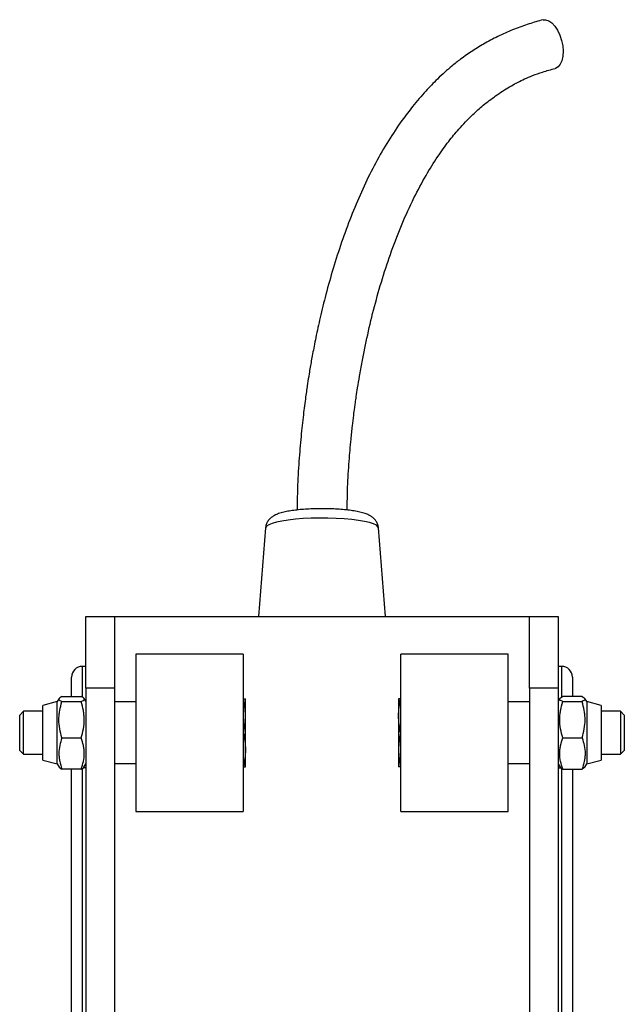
# Model space of a CAD drawing. Header units: millimetres. Extents: x 28 to 424, y 2 to 742.
# Tile 4 of 4: x 142 to 311, y 467 to 742. Entities that reach past the tile are written whole.
import ezdxf

# ---------------------------------------------------------------- set-up
doc = ezdxf.new("R2010")
doc.units = ezdxf.units.MM

msp = doc.modelspace()

# ---------------------------------------------------------------- linework, layer by layer
at = {"color": 7, "linetype": 'Continuous', "lineweight": 25}
for p, q in [((210.39, 599.86), (208.37, 575.07)), ((243.91, 575.07), (241.9, 599.86)), ((160.14, 575.07), (168.14, 575.07)), ((160.14, 555.07), (160.14, 575.07)), ((168.14, 575.07), (168.14, 555.07)), ((168.14, 575.07), (284.14, 575.07)), ((284.14, 575.07), (292.14, 575.07)), ((284.14, 555.07), (284.14, 575.07)), ((292.14, 575.07), (292.14, 555.07)), ((204.14, 564.57), (174.14, 564.57)), ((174.14, 564.57), (174.14, 520.57)), ((204.14, 564.57), (204.14, 520.57)), ((278.14, 564.57), (248.14, 564.57)), ((248.14, 542.57), (248.14, 564.57)), ((278.14, 542.57), (278.14, 564.57)), ((160.14, 561.12), (159.14, 561.12)), ((293.14, 561.12), (292.14, 561.12)), ((156.14, 552.7), (156.14, 558.12)), ((296.14, 558.12), (296.14, 552.7)), ((168.14, 555.07), (160.14, 555.07)), ((160.14, 555.07), (160.14, 270.07)), ((168.14, 555.07), (168.14, 270.07)), ((292.14, 555.07), (284.14, 555.07)), ((284.14, 555.07), (284.14, 270.07)), ((292.14, 555.07), (292.14, 270.07)), ((152.14, 551.27), (148.14, 550.19)), ((152.67, 552.18), (152.14, 551.27)), ((152.14, 545.9), (152.14, 551.27)), ((153.45, 552.7), (158.83, 552.7)), ((153.45, 551.27), (158.83, 551.27)), ((160.14, 551.27), (159.63, 552.17)), ((174.14, 551.17), (168.14, 551.17)), ((204.14, 552.07), (204.21, 552.07)), ((204.74, 547.32), (204.74, 552.07)), ((247.9, 552.07), (247.54, 552.07)), ((247.54, 552.07), (247.54, 547.32)), ((248.14, 552.07), (248.08, 552.07)), ((284.14, 551.17), (278.14, 551.17)), ((292.66, 552.17), (292.14, 551.27)), ((298.83, 552.7), (293.45, 552.7)), ((293.45, 551.27), (298.83, 551.27)), ((300.14, 551.27), (299.62, 552.18)), ((304.14, 550.19), (300.14, 551.27)), ((300.14, 551.27), (300.14, 533.87)), ((142.72, 548.57), (141.64, 547.49)), ((148.14, 548.57), (142.72, 548.57)), ((142.72, 542.57), (142.72, 548.57)), ((148.14, 545.49), (148.14, 550.19)), ((304.14, 550.19), (304.14, 534.94)), ((309.57, 548.57), (304.14, 548.57)), ((310.64, 547.49), (309.57, 548.57)), ((309.57, 548.57), (309.57, 536.57)), ((141.64, 542.57), (141.64, 547.49)), ((148.14, 534.94), (148.14, 545.49)), ((152.14, 533.87), (152.14, 545.9)), ((204.74, 537.82), (204.74, 547.32)), ((247.54, 547.32), (247.54, 537.82)), ((310.64, 547.49), (310.64, 537.64)), ((141.64, 537.64), (141.64, 542.57)), ((142.72, 536.57), (142.72, 542.57)), ((204.14, 542.57), (204.21, 542.57)), ((248.14, 542.57), (248.08, 542.57)), ((248.14, 520.57), (248.14, 542.57)), ((278.14, 520.57), (278.14, 542.57)), ((153.45, 541.14), (158.83, 541.14)), ((293.45, 541.14), (298.83, 541.14)), ((141.64, 537.64), (142.72, 536.57)), ((142.72, 536.57), (148.14, 536.57)), ((204.74, 533.07), (204.74, 537.82)), ((247.54, 537.82), (247.54, 533.07)), ((304.14, 536.57), (309.57, 536.57)), ((309.57, 536.57), (310.64, 537.64)), ((148.14, 534.94), (152.14, 533.87)), ((152.14, 533.87), (152.66, 532.97)), ((159.62, 532.96), (160.14, 533.87)), ((168.14, 533.97), (174.14, 533.97)), ((278.14, 533.97), (284.14, 533.97)), ((292.14, 533.87), (292.67, 532.96)), ((299.63, 532.97), (300.14, 533.87)), ((300.14, 533.87), (304.14, 534.94)), ((158.83, 532.43), (153.45, 532.43)), ((156.14, 344.58), (156.14, 532.43)), ((204.14, 533.07), (204.21, 533.07)), ((247.9, 533.07), (247.54, 533.07)), ((248.14, 533.07), (248.08, 533.07)), ((293.45, 532.43), (298.83, 532.43)), ((296.14, 532.43), (296.14, 344.58)), ((174.14, 520.57), (204.14, 520.57)), ((248.14, 520.57), (278.14, 520.57))]:
    msp.add_line(p, q, dxfattribs=at)
at = {"color": 8, "linetype": 'Continuous', "lineweight": 25}
for p, q in [((159.14, 561.12), (159.14, 552.62)), ((293.14, 552.63), (293.14, 561.12)), ((159.14, 532.61), (159.14, 344.19)), ((160.14, 532.79), (159.46, 532.79)), ((292.14, 532.79), (292.83, 532.79)), ((293.14, 344.19), (293.14, 532.61))]:
    msp.add_line(p, q, dxfattribs=at)
at = {"color": 7, "linetype": 'Continuous', "lineweight": 25, "flags": 128}
msp.add_lwpolyline([(287.92, 741.78), (288.66, 741.82), (289.53, 741.54), (290.41, 740.94), (291.24, 740.03), (292, 738.88), (292.64, 737.52), (293.12, 736.04), (293.44, 734.51), (293.55, 733), (293.48, 731.6), (293.21, 730.36), (292.76, 729.35), (292.15, 728.63), (291.42, 728.23), (291.33, 728.2)], dxfattribs=at)
at = {"color": 8, "linetype": 'Continuous', "lineweight": 25, "flags": 128}
for points in [[(225.47, 602.55), (223.13, 602.5), (220.86, 602.4), (218.7, 602.23), (216.72, 602.01), (214.94, 601.74), (213.41, 601.43), (212.17, 601.08), (211.24, 600.71), (210.65, 600.31), (210.39, 599.91), (210.39, 599.86)], [(241.9, 599.86), (241.79, 600.14), (241.34, 600.54), (240.55, 600.93), (239.44, 601.29), (238.03, 601.61), (236.36, 601.9), (234.45, 602.14), (232.37, 602.33), (230.14, 602.47), (227.82, 602.54), (225.47, 602.55)]]:
    msp.add_lwpolyline(points, dxfattribs=at)
at = {"color": 7, "linetype": 'Continuous', "lineweight": 25}
for centre, start, end in [((159.14, 558.12), 90, 180), ((293.14, 558.12), 0, 90)]:
    msp.add_arc(centre, 3, start, end, dxfattribs=at)
for points, knots in [([(287.92, 741.78), (286.61, 741.42), (283.91, 740.68), (279.88, 739.2), (275.78, 737.42), (271.89, 735.41), (268.23, 733.19), (265.13, 731.01), (262.56, 728.98), (260.41, 727.12), (257.95, 724.83), (254.89, 721.67), (251.24, 717.4), (247.43, 712.28), (243.71, 706.48), (240.25, 700.24), (237.08, 693.66), (234.2, 686.78), (231.58, 679.66), (229.25, 672.4), (227.27, 665.35), (225.68, 658.89), (224.62, 654.06), (223.94, 650.67), (223.53, 648.5), (223.17, 646.54), (222.84, 644.68), (222.49, 642.56), (222.05, 639.81), (221.5, 636), (220.87, 631.1), (220.23, 625.1), (219.67, 618.25), (219.27, 611.4), (219.21, 606.83), (219.18, 604.81)], [0, 0, 0, 0, 0.026427, 0.054448, 0.083619, 0.113271, 0.139635, 0.166283, 0.186411, 0.202328, 0.220873, 0.250605, 0.28618, 0.327465, 0.370757, 0.414737, 0.459428, 0.504795, 0.550723, 0.597056, 0.64222, 0.681927, 0.715928, 0.730252, 0.743297, 0.755077, 0.765606, 0.776734, 0.793099, 0.814799, 0.84459, 0.88017, 0.920723, 0.964883, 1, 1, 1, 1]), ([(233.18, 604.81), (233.21, 606.94), (233.27, 611.51), (233.68, 618.1), (234.17, 623.81), (234.63, 628.09), (234.98, 631.04), (235.26, 633.17), (235.5, 634.9), (235.77, 636.74), (236.14, 639.22), (236.67, 642.45), (237.56, 647.42), (238.89, 653.93), (240.77, 661.7), (242.98, 669.52), (245.54, 677.25), (248.47, 684.79), (251.68, 691.84), (255.03, 698.1), (258.3, 703.36), (261.37, 707.64), (264, 710.84), (266.37, 713.43), (268.77, 715.79), (271.71, 718.35), (274.57, 720.51), (277.09, 722.17), (279.03, 723.34), (280.91, 724.37), (282.89, 725.33), (285.18, 726.29), (288.01, 727.31), (290.15, 727.89), (291.33, 728.2)], [0, 0, 0, 0, 0.041071, 0.088051, 0.127864, 0.152338, 0.171771, 0.185861, 0.194405, 0.205895, 0.222225, 0.243636, 0.270253, 0.321512, 0.374917, 0.429204, 0.484035, 0.539086, 0.593752, 0.643424, 0.686737, 0.724036, 0.755774, 0.775914, 0.800593, 0.829755, 0.862697, 0.880934, 0.898141, 0.914426, 0.930322, 0.94905, 0.971921, 1, 1, 1, 1]), ([(225.59, 605.17), (225.23, 605.17), (224.18, 605.16), (222.47, 605.09), (220.51, 604.96), (218.66, 604.77), (216.95, 604.53), (215.38, 604.22), (214.03, 603.83), (212.96, 603.39), (212.1, 602.86), (211.41, 602.25), (210.84, 601.46), (210.47, 600.63), (210.44, 600.07), (210.42, 599.86)], [0, 0, 0, 0, 0.049876, 0.144971, 0.240466, 0.336755, 0.434544, 0.535213, 0.642073, 0.738461, 0.79984, 0.857233, 0.912508, 0.967321, 1, 1, 1, 1]), ([(241.89, 599.86), (241.89, 599.88), (241.91, 600.26), (241.68, 600.95), (241.23, 601.81), (240.64, 602.49), (239.97, 603.01), (239.17, 603.46), (238.12, 603.88), (236.8, 604.24), (235.15, 604.56), (233.4, 604.8), (231.47, 604.99), (229.47, 605.11), (227.5, 605.17), (226.2, 605.17), (225.59, 605.17)], [0, 0, 0, 0, 0.003531, 0.056825, 0.106388, 0.155387, 0.207197, 0.266902, 0.34403, 0.453477, 0.546582, 0.644188, 0.737823, 0.829593, 0.920462, 1, 1, 1, 1]), ([(153.45, 552.7), (153.2, 552.58), (152.98, 552.47), (152.69, 552.23), (152.61, 552.11), (152.61, 551.93), (152.63, 551.86), (152.7, 551.74), (152.76, 551.68), (152.98, 551.51), (153.2, 551.39), (153.45, 551.27)], [0, 0, 0, 0, 0.25, 0.25, 0.5, 0.5, 0.625, 0.625, 0.75, 0.75, 1, 1, 1, 1]), ([(153.45, 541.14), (153.2, 541.96), (152.98, 542.81), (152.69, 544.5), (152.61, 545.35), (152.61, 546.63), (152.63, 547.06), (152.7, 547.93), (152.76, 548.35), (152.99, 549.62), (153.2, 550.45), (153.45, 551.27)], [0, 0, 0, 0, 0.25, 0.25, 0.5, 0.5, 0.625, 0.625, 0.75, 0.75, 1, 1, 1, 1]), ([(158.83, 551.27), (159.09, 551.39), (159.31, 551.51), (159.6, 551.74), (159.68, 551.86), (159.68, 552.04), (159.66, 552.11), (159.59, 552.23), (159.53, 552.29), (159.31, 552.46), (159.09, 552.58), (158.83, 552.7)], [0, 0, 0, 0, 0.25, 0.25, 0.5, 0.5, 0.625, 0.625, 0.75, 0.75, 1, 1, 1, 1]), ([(158.83, 541.14), (159.09, 541.96), (159.31, 542.81), (159.6, 544.5), (159.68, 545.35), (159.68, 546.63), (159.66, 547.06), (159.58, 547.93), (159.53, 548.35), (159.3, 549.62), (159.09, 550.45), (158.83, 551.27)], [0, 0, 0, 0, 0.25, 0.25, 0.5, 0.5, 0.625, 0.625, 0.75, 0.75, 1, 1, 1, 1]), ([(204.74, 547.32), (204.74, 548.11), (204.7, 548.9), (204.51, 550.48), (204.38, 551.27), (204.21, 552.07)], [0, 0, 0, 0, 0.5, 0.5, 1, 1, 1, 1]), ([(204.21, 552.07), (204.37, 552.07), (204.51, 552.07), (204.7, 552.07), (204.74, 552.07), (204.74, 552.07)], [0, 0, 0, 0, 0.5, 0.5, 1, 1, 1, 1]), ([(247.54, 547.32), (247.54, 548.11), (247.59, 548.9), (247.78, 550.48), (247.91, 551.27), (248.08, 552.07)], [0, 0, 0, 0, 0.5, 0.5, 1, 1, 1, 1]), ([(293.45, 551.27), (293.2, 551.39), (292.98, 551.51), (292.69, 551.74), (292.61, 551.86), (292.61, 552.04), (292.63, 552.11), (292.7, 552.23), (292.76, 552.29), (292.98, 552.46), (293.2, 552.58), (293.45, 552.7)], [0, 0, 0, 0, 0.25, 0.25, 0.5, 0.5, 0.625, 0.625, 0.75, 0.75, 1, 1, 1, 1]), ([(293.45, 541.14), (293.2, 541.96), (292.98, 542.81), (292.69, 544.5), (292.61, 545.35), (292.61, 546.63), (292.63, 547.06), (292.7, 547.93), (292.76, 548.35), (292.99, 549.62), (293.2, 550.45), (293.45, 551.27)], [0, 0, 0, 0, 0.25, 0.25, 0.5, 0.5, 0.625, 0.625, 0.75, 0.75, 1, 1, 1, 1]), ([(298.83, 552.7), (299.09, 552.58), (299.31, 552.47), (299.6, 552.23), (299.68, 552.11), (299.68, 551.93), (299.66, 551.86), (299.59, 551.74), (299.53, 551.68), (299.31, 551.51), (299.09, 551.39), (298.83, 551.27)], [0, 0, 0, 0, 0.25, 0.25, 0.5, 0.5, 0.625, 0.625, 0.75, 0.75, 1, 1, 1, 1]), ([(298.83, 541.14), (299.09, 541.96), (299.31, 542.81), (299.6, 544.5), (299.68, 545.35), (299.68, 546.63), (299.66, 547.06), (299.58, 547.93), (299.53, 548.35), (299.3, 549.62), (299.09, 550.45), (298.83, 551.27)], [0, 0, 0, 0, 0.25, 0.25, 0.5, 0.5, 0.625, 0.625, 0.75, 0.75, 1, 1, 1, 1]), ([(204.21, 542.57), (204.38, 543.36), (204.51, 544.15), (204.7, 545.73), (204.74, 546.52), (204.74, 547.32)], [0, 0, 0, 0, 0.5, 0.5, 1, 1, 1, 1]), ([(248.08, 542.57), (247.91, 543.36), (247.78, 544.15), (247.59, 545.73), (247.54, 546.52), (247.54, 547.32)], [0, 0, 0, 0, 0.5, 0.5, 1, 1, 1, 1]), ([(204.21, 542.57), (204.38, 541.77), (204.51, 540.98), (204.7, 539.4), (204.74, 538.61), (204.74, 537.82)], [0, 0, 0, 0, 0.5, 0.5, 1, 1, 1, 1]), ([(248.08, 542.57), (247.91, 541.77), (247.78, 540.98), (247.59, 539.4), (247.54, 538.61), (247.54, 537.82)], [0, 0, 0, 0, 0.5, 0.5, 1, 1, 1, 1]), ([(153.45, 541.14), (153.2, 540.43), (152.98, 539.71), (152.69, 538.27), (152.61, 537.53), (152.61, 536.42), (152.63, 536.05), (152.7, 535.32), (152.76, 534.95), (152.98, 533.86), (153.2, 533.14), (153.45, 532.43)], [0, 0, 0, 0, 0.25, 0.25, 0.5, 0.5, 0.625, 0.625, 0.75, 0.75, 1, 1, 1, 1]), ([(158.83, 532.43), (159.09, 533.14), (159.31, 533.86), (159.6, 535.31), (159.68, 536.04), (159.68, 537.15), (159.66, 537.52), (159.59, 538.25), (159.53, 538.62), (159.31, 539.71), (159.09, 540.43), (158.83, 541.14)], [0, 0, 0, 0, 0.25, 0.25, 0.5, 0.5, 0.625, 0.625, 0.75, 0.75, 1, 1, 1, 1]), ([(293.45, 532.43), (293.2, 533.14), (292.98, 533.86), (292.69, 535.31), (292.61, 536.04), (292.61, 537.15), (292.63, 537.52), (292.7, 538.25), (292.76, 538.62), (292.98, 539.71), (293.2, 540.43), (293.45, 541.14)], [0, 0, 0, 0, 0.25, 0.25, 0.5, 0.5, 0.625, 0.625, 0.75, 0.75, 1, 1, 1, 1]), ([(298.83, 541.14), (299.09, 540.43), (299.31, 539.71), (299.6, 538.27), (299.68, 537.53), (299.68, 536.42), (299.66, 536.05), (299.59, 535.32), (299.53, 534.95), (299.31, 533.86), (299.09, 533.14), (298.83, 532.43)], [0, 0, 0, 0, 0.25, 0.25, 0.5, 0.5, 0.625, 0.625, 0.75, 0.75, 1, 1, 1, 1]), ([(204.74, 537.82), (204.74, 537.02), (204.7, 536.23), (204.51, 534.65), (204.38, 533.86), (204.21, 533.07)], [0, 0, 0, 0, 0.5, 0.5, 1, 1, 1, 1]), ([(247.54, 537.82), (247.54, 537.02), (247.59, 536.23), (247.78, 534.65), (247.91, 533.86), (248.08, 533.07)], [0, 0, 0, 0, 0.5, 0.5, 1, 1, 1, 1]), ([(152.7, 532.98), (152.74, 532.91), (152.84, 532.72), (153.22, 532.54), (153.45, 532.43)], [0, 0, 0, 0, 0.3948226, 1, 1, 1, 1]), ([(158.83, 532.43), (159.1, 532.56), (159.49, 532.74), (159.55, 532.93), (159.57, 532.98)], [0, 0, 0, 0, 0.682874, 1, 1, 1, 1]), ([(204.21, 533.07), (204.37, 533.07), (204.51, 533.07), (204.7, 533.07), (204.74, 533.07), (204.74, 533.07)], [0, 0, 0, 0, 0.5, 0.5, 1, 1, 1, 1]), ([(293.45, 532.43), (293.19, 532.56), (292.8, 532.74), (292.74, 532.93), (292.72, 532.98)], [0, 0, 0, 0, 0.682874, 1, 1, 1, 1]), ([(299.59, 532.98), (299.55, 532.91), (299.45, 532.72), (299.07, 532.54), (298.83, 532.43)], [0, 0, 0, 0, 0.3948226, 1, 1, 1, 1])]:
    msp.add_open_spline(points, degree=3, knots=knots, dxfattribs=at)

doc.saveas('drawing.dxf')
